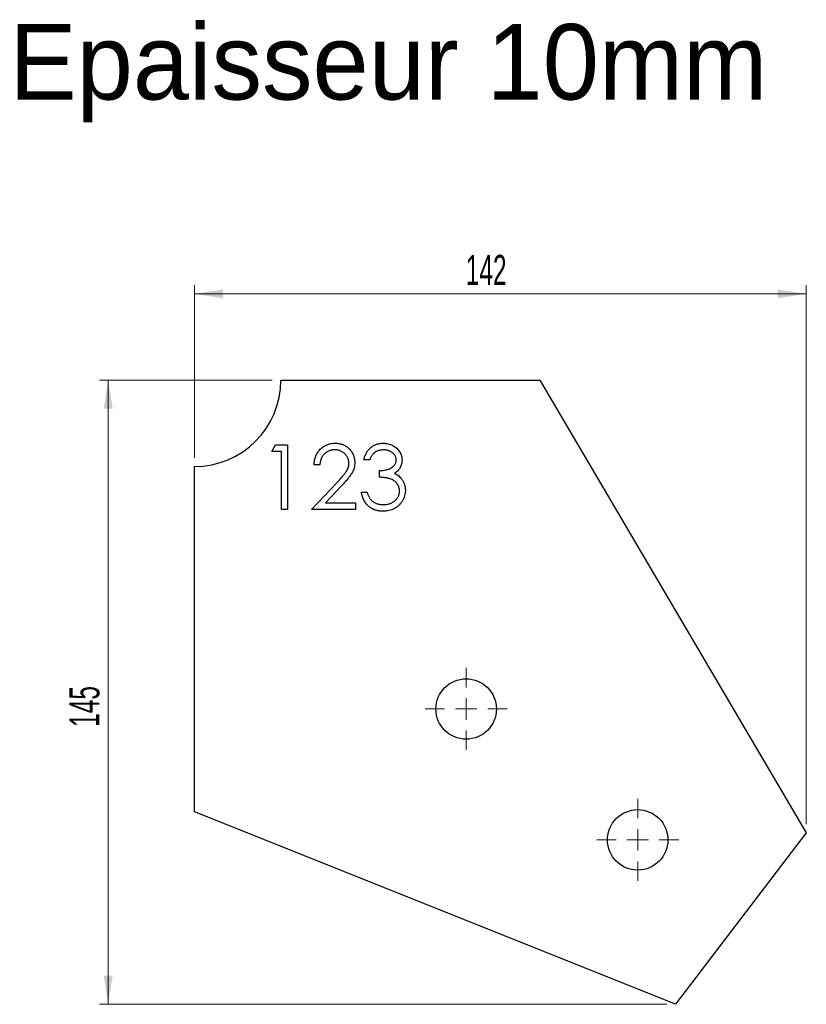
# Model space of a CAD drawing. Header units: millimetres. Extents: x 118 to 300, y 323 to 551.
import ezdxf

# ---------------------------------------------------------------- set-up
doc = ezdxf.new("R2010")
doc.units = ezdxf.units.MM
doc.header["$LTSCALE"] = 2
doc.styles.add('SLDTEXTSTYLE1', font='TXT', dxfattribs={"width": 0.605})
doc.dimstyles.new('SLDDIMSTYLE0', dxfattribs={"dimtxt": 7, "dimasz": 6.604, "dimexe": 0, "dimexo": 0.0625, "dimgap": 1.75, "dimtad": 1, "dimdec": 0, "dimrnd": 1e-09, "dimzin": 12, "dimdsep": 46, "dimtxsty": 'SLDTEXTSTYLE1', "dimsah": 1, "dimcen": 0.09, "dimadec": 0, "dimazin": 3, "dimtfac": 1, "dimtdec": 0, "dimtofl": 0, "dimtmove": 0, "dimatfit": 3, "dimfxl": 1, "dimfrac": 2, "dimtolj": 1, "dimtzin": 12, "dimarcsym": 0})

# ---------------------------------------------------------------- blocks, each defined once
blk = doc.blocks.new('_D')
at = {"color": 7, "linetype": 'Continuous', "lineweight": 0, "transparency": 16777216}
for p, q in [((158.35, 449.94), (158.35, 489.94)), ((300.08, 365.05), (300.08, 489.94)), ((158.35, 487.94), (300.08, 487.94))]:
    blk.add_line(p, q, dxfattribs=at)
at = {"color": 7, "linetype": 'Continuous', "lineweight": 18, "transparency": 16777216}
for points in [[(158.35, 487.94), (164.96, 486.93), (164.96, 488.96)], [(300.08, 487.94), (293.47, 488.96), (293.47, 486.93)]]:
    blk.add_solid(points, dxfattribs=at)
at = {"color": 7, "linetype": 'Continuous', "lineweight": 18, "transparency": 16777216, "insert": (221.19, 496.97), "char_height": 7, "attachment_point": 1, "style": 'SLDTEXTSTYLE1'}
blk.add_mtext('142', dxfattribs=at)
blk = doc.blocks.new('_D_1')
at = {"color": 7, "linetype": 'Continuous', "lineweight": 0, "transparency": 16777216}
for p, q in [((176.35, 467.94), (136.35, 467.94)), ((138.35, 467.94), (138.35, 323.3)), ((267.74, 323.3), (136.35, 323.3))]:
    blk.add_line(p, q, dxfattribs=at)
at = {"color": 7, "linetype": 'Continuous', "lineweight": 18, "transparency": 16777216}
for points in [[(138.35, 467.94), (137.34, 461.34), (139.37, 461.34)], [(138.35, 323.3), (139.37, 329.91), (137.34, 329.91)]]:
    blk.add_solid(points, dxfattribs=at)
at = {"color": 7, "linetype": 'Continuous', "lineweight": 18, "transparency": 16777216, "insert": (129.33, 387.6), "char_height": 7, "attachment_point": 1, "rotation": 90, "style": 'SLDTEXTSTYLE1'}
blk.add_mtext('145', dxfattribs=at)
blk = doc.blocks.new('SW_CENTERMARKSYMBOL_0')
at = {"color": 0, "linetype": 'Continuous', "lineweight": 18}
for p, q in [((0, 5), (0, 9.5)), ((0, 0), (0, 2.5)), ((-5, 0), (-9.5, 0)), ((0, 0), (-2.5, 0)), ((0, 0), (0, -2.5)), ((0, 0), (2.5, 0)), ((5, 0), (9.5, 0)), ((0, -5), (0, -9.5))]:
    blk.add_line(p, q, dxfattribs=at)
blk = doc.blocks.new('SW_CENTERMARKSYMBOL_1')
at = {"color": 0, "linetype": 'Continuous', "lineweight": 18}
for p, q in [((0, 5), (0, 9.5)), ((0, 0), (0, 2.5)), ((-5, 0), (-9.5, 0)), ((0, 0), (-2.5, 0)), ((0, 0), (0, -2.5)), ((0, 0), (2.5, 0)), ((5, 0), (9.5, 0)), ((0, -5), (0, -9.5))]:
    blk.add_line(p, q, dxfattribs=at)
blk = doc.blocks.new('SW_CENTERMARKSYMBOL_2')
at = {"color": 0, "linetype": 'Continuous', "lineweight": 18}
for p, q in [((0, 5), (0, 9.5)), ((0, 0), (0, 2.5)), ((-5, 0), (-9.5, 0)), ((0, 0), (-2.5, 0)), ((0, 0), (0, -2.5)), ((0, 0), (2.5, 0)), ((5, 0), (9.5, 0)), ((0, -5), (0, -9.5))]:
    blk.add_line(p, q, dxfattribs=at)
blk = doc.blocks.new('SW_CENTERMARKSYMBOL_3')
at = {"color": 0, "linetype": 'Continuous', "lineweight": 18}
for p, q in [((0, 5), (0, 9.5)), ((0, 0), (0, 2.5)), ((-5, 0), (-9.5, 0)), ((0, 0), (-2.5, 0)), ((0, 0), (0, -2.5)), ((0, 0), (2.5, 0)), ((5, 0), (9.5, 0)), ((0, -5), (0, -9.5))]:
    blk.add_line(p, q, dxfattribs=at)

msp = doc.modelspace()

# ---------------------------------------------------------------- linework, layer by layer
at = {"color": 7, "linetype": 'Continuous', "lineweight": 25}
for p, q in [((178.35, 467.94), (238.35, 467.94)), ((238.35, 467.94), (300.08, 363.05)), ((158.35, 367.94), (158.35, 447.94)), ((269.74, 323.3), (158.35, 367.94)), ((300.08, 363.05), (269.74, 323.3))]:
    msp.add_line(p, q, dxfattribs=at)
at = {"color": 1, "linetype": 'Continuous', "lineweight": 25}
for p, q in [((176.24, 451.41), (177.12, 452.94)), ((177.12, 452.94), (179.89, 452.94)), ((179.89, 452.94), (179.89, 437.94)), ((178.54, 451.41), (176.24, 451.41)), ((178.54, 437.94), (178.54, 451.41)), ((187.39, 448.33), (186.04, 448.33)), ((198.93, 449.48), (197.58, 449.48)), ((201.24, 445.44), (201.24, 446.98)), ((185.47, 437.94), (191.29, 444.15)), ((192.43, 443.49), (188.68, 439.48)), ((197.01, 441.98), (198.35, 441.98)), ((188.68, 439.48), (195.66, 439.48)), ((195.66, 439.48), (195.66, 437.94)), ((179.89, 437.94), (178.54, 437.94)), ((195.66, 437.94), (185.47, 437.94))]:
    msp.add_line(p, q, dxfattribs=at)
at = {"color": 7, "linetype": 'Continuous', "lineweight": 25}
for centre in [(221.28, 391.74), (261.02, 361.41)]:
    msp.add_circle(centre, 7, dxfattribs=at)
msp.add_arc((158.35, 467.94), 20, 270, 0, dxfattribs=at)
at = {"color": 1, "linetype": 'Continuous', "lineweight": 25}
for points, knots in [([(186.04, 448.33), (186.05, 448.51), (186.07, 448.86), (186.15, 449.37), (186.27, 449.86), (186.43, 450.32), (186.63, 450.76), (186.88, 451.18), (187.16, 451.57), (187.49, 451.93), (187.85, 452.26), (188.23, 452.54), (188.63, 452.79), (189.05, 452.99), (189.49, 453.14), (189.96, 453.25), (190.44, 453.32), (190.77, 453.33), (190.94, 453.33)], [0, 0, 0, 0, 0.0687908, 0.1351033, 0.1989787, 0.2619043, 0.323495, 0.3851954, 0.4469692, 0.5097648, 0.5722506, 0.6334052, 0.6932512, 0.7525832, 0.8125793, 0.8732751, 0.9355499, 1, 1, 1, 1]), ([(190.87, 451.79), (190.75, 451.79), (190.52, 451.78), (190.18, 451.74), (189.86, 451.67), (189.55, 451.57), (189.26, 451.44), (188.98, 451.28), (188.72, 451.1), (188.47, 450.88), (188.25, 450.65), (188.05, 450.38), (187.87, 450.1), (187.72, 449.79), (187.6, 449.46), (187.5, 449.1), (187.43, 448.72), (187.4, 448.46), (187.39, 448.33)], [0, 0, 0, 0, 0.064439, 0.126547, 0.186887, 0.245878, 0.304041, 0.362191, 0.420976, 0.48066, 0.5406, 0.600689, 0.661936, 0.724443, 0.789038, 0.856314, 0.926352, 1, 1, 1, 1]), ([(194.12, 448.75), (194.12, 448.85), (194.11, 449.05), (194.07, 449.35), (193.99, 449.64), (193.89, 449.91), (193.76, 450.17), (193.59, 450.43), (193.4, 450.67), (193.18, 450.9), (192.94, 451.1), (192.68, 451.29), (192.41, 451.44), (192.13, 451.57), (191.83, 451.67), (191.52, 451.74), (191.2, 451.78), (190.98, 451.79), (190.87, 451.79)], [0, 0, 0, 0, 0.0619654, 0.1221219, 0.1809885, 0.2399332, 0.2999058, 0.3599888, 0.4217757, 0.4865758, 0.5515348, 0.6150175, 0.6772586, 0.73973, 0.8030501, 0.8664951, 0.9319735, 1, 1, 1, 1]), ([(190.94, 453.33), (191.1, 453.33), (191.42, 453.32), (191.9, 453.25), (192.35, 453.15), (192.77, 453.01), (193.17, 452.82), (193.54, 452.59), (193.9, 452.32), (194.22, 452.01), (194.51, 451.67), (194.77, 451.31), (194.98, 450.94), (195.16, 450.56), (195.3, 450.16), (195.4, 449.74), (195.45, 449.31), (195.46, 449.02), (195.47, 448.87)], [0, 0, 0, 0, 0.069475, 0.136517, 0.200789, 0.26383, 0.325735, 0.387291, 0.449509, 0.512968, 0.576275, 0.63758, 0.697903, 0.757172, 0.816599, 0.876653, 0.93729, 1, 1, 1, 1]), ([(197.58, 449.48), (197.62, 449.63), (197.69, 449.93), (197.84, 450.35), (198, 450.75), (198.2, 451.12), (198.41, 451.47), (198.65, 451.78), (198.91, 452.07), (199.2, 452.33), (199.51, 452.57), (199.83, 452.77), (200.17, 452.94), (200.52, 453.09), (200.88, 453.19), (201.26, 453.27), (201.65, 453.32), (201.91, 453.33), (202.05, 453.33)], [0, 0, 0, 0, 0.072625, 0.141977, 0.208985, 0.273957, 0.336889, 0.398745, 0.460116, 0.520825, 0.580994, 0.640152, 0.698622, 0.757271, 0.816427, 0.876254, 0.937165, 1, 1, 1, 1]), ([(202.07, 451.79), (201.9, 451.79), (201.56, 451.77), (201.08, 451.67), (200.63, 451.51), (200.29, 451.31), (200.04, 451.12), (199.86, 450.96), (199.68, 450.77), (199.52, 450.55), (199.36, 450.32), (199.21, 450.06), (199.06, 449.78), (198.97, 449.59), (198.93, 449.48)], [0, 0, 0, 0, 0.122712, 0.239685, 0.351816, 0.463766, 0.520818, 0.579448, 0.640604, 0.705298, 0.773634, 0.844669, 0.920057, 1, 1, 1, 1]), ([(202.05, 453.33), (202.24, 453.32), (202.63, 453.31), (203.2, 453.21), (203.75, 453.04), (204.27, 452.8), (204.76, 452.51), (205.19, 452.17), (205.56, 451.78), (205.87, 451.35), (206.12, 450.89), (206.3, 450.41), (206.41, 449.93), (206.42, 449.6), (206.43, 449.43)], [0, 0, 0, 0, 0.090254, 0.17854, 0.266093, 0.354631, 0.441886, 0.525747, 0.608114, 0.690197, 0.770821, 0.848326, 0.924012, 1, 1, 1, 1]), ([(205.08, 449.44), (205.08, 449.52), (205.08, 449.67), (205.03, 449.9), (204.97, 450.12), (204.87, 450.33), (204.75, 450.54), (204.6, 450.73), (204.43, 450.92), (204.23, 451.09), (204.01, 451.26), (203.77, 451.4), (203.52, 451.52), (203.26, 451.62), (202.98, 451.7), (202.69, 451.75), (202.38, 451.78), (202.17, 451.79), (202.07, 451.79)], [0, 0, 0, 0, 0.055275, 0.109966, 0.163247, 0.218076, 0.273301, 0.330909, 0.390995, 0.454176, 0.518862, 0.583311, 0.648517, 0.715031, 0.782502, 0.852323, 0.924928, 1, 1, 1, 1]), ([(191.29, 444.15), (191.43, 444.3), (191.7, 444.58), (192.08, 445), (192.43, 445.38), (192.74, 445.74), (193, 446.07), (193.24, 446.36), (193.43, 446.63), (193.63, 446.94), (193.83, 447.32), (194, 447.79), (194.1, 448.26), (194.12, 448.59), (194.12, 448.75)], [0, 0, 0, 0, 0.110803, 0.212829, 0.306101, 0.390647, 0.466924, 0.534481, 0.593587, 0.644557, 0.7362, 0.825024, 0.911986, 1, 1, 1, 1]), ([(195.47, 448.87), (195.46, 448.66), (195.45, 448.25), (195.32, 447.64), (195.13, 447.05), (194.9, 446.57), (194.67, 446.19), (194.46, 445.88), (194.21, 445.54), (193.92, 445.18), (193.6, 444.79), (193.25, 444.37), (192.85, 443.94), (192.58, 443.64), (192.43, 443.49)], [0, 0, 0, 0, 0.0987022, 0.1956723, 0.2924224, 0.3913425, 0.4444624, 0.5042288, 0.5703523, 0.6425458, 0.7222875, 0.8079211, 0.9004695, 1, 1, 1, 1]), ([(201.24, 446.98), (201.42, 446.99), (201.79, 446.99), (202.32, 447.07), (202.82, 447.17), (203.3, 447.33), (203.73, 447.51), (204.1, 447.73), (204.42, 447.96), (204.66, 448.23), (204.85, 448.51), (204.99, 448.81), (205.07, 449.12), (205.08, 449.33), (205.08, 449.44)], [0, 0, 0, 0, 0.110166, 0.215787, 0.318027, 0.417574, 0.51165, 0.596162, 0.672935, 0.74367, 0.810677, 0.874059, 0.936696, 1, 1, 1, 1]), ([(206.43, 449.43), (206.42, 449.27), (206.41, 448.96), (206.33, 448.51), (206.19, 448.08), (206, 447.68), (205.75, 447.3), (205.45, 446.95), (205.09, 446.63), (204.82, 446.44), (204.68, 446.35)], [0, 0, 0, 0, 0.1280675, 0.2506083, 0.3706302, 0.4900722, 0.6103748, 0.7343131, 0.8632165, 1, 1, 1, 1]), ([(205.85, 442.27), (205.85, 442.41), (205.83, 442.69), (205.73, 443.1), (205.57, 443.5), (205.34, 443.87), (205.06, 444.22), (204.73, 444.52), (204.35, 444.78), (204.01, 444.96), (203.7, 445.08), (203.44, 445.16), (203.14, 445.22), (202.82, 445.29), (202.47, 445.34), (202.08, 445.38), (201.67, 445.42), (201.38, 445.44), (201.24, 445.44)], [0, 0, 0, 0, 0.0669092, 0.1334854, 0.2010351, 0.2712343, 0.34288, 0.4138361, 0.4859766, 0.5602296, 0.5998842, 0.6440548, 0.6918919, 0.7446875, 0.8014918, 0.8628577, 0.9293284, 1, 1, 1, 1]), ([(204.68, 446.35), (204.84, 446.27), (205.15, 446.12), (205.58, 445.82), (205.98, 445.47), (206.19, 445.2), (206.3, 445.07)], [0, 0, 0, 0, 0.25388, 0.503009, 0.750291, 1, 1, 1, 1]), ([(206.3, 445.07), (206.38, 444.97), (206.52, 444.77), (206.7, 444.46), (206.86, 444.14), (206.98, 443.81), (207.08, 443.47), (207.15, 443.12), (207.19, 442.76), (207.2, 442.52), (207.2, 442.4)], [0, 0, 0, 0, 0.128136, 0.254173, 0.378112, 0.501712, 0.623986, 0.747096, 0.872875, 1, 1, 1, 1]), ([(202.01, 437.56), (201.85, 437.56), (201.53, 437.57), (201.07, 437.62), (200.63, 437.71), (200.2, 437.84), (199.8, 437.99), (199.42, 438.19), (199.06, 438.41), (198.72, 438.68), (198.4, 438.98), (198.12, 439.31), (197.86, 439.67), (197.63, 440.07), (197.43, 440.5), (197.26, 440.97), (197.11, 441.46), (197.04, 441.81), (197.01, 441.98)], [0, 0, 0, 0, 0.065541, 0.128963, 0.190377, 0.250092, 0.308548, 0.366398, 0.424542, 0.48317, 0.542243, 0.601739, 0.662506, 0.724856, 0.789128, 0.856346, 0.926295, 1, 1, 1, 1]), ([(198.35, 441.98), (198.39, 441.87), (198.46, 441.64), (198.57, 441.32), (198.7, 441.02), (198.85, 440.75), (199, 440.5), (199.16, 440.28), (199.33, 440.08), (199.46, 439.97), (199.53, 439.91)], [0, 0, 0, 0, 0.14977, 0.291316, 0.425966, 0.55216, 0.671527, 0.786122, 0.895325, 1, 1, 1, 1]), ([(207.2, 442.4), (207.19, 442.19), (207.18, 441.77), (207.04, 441.15), (206.83, 440.55), (206.52, 439.97), (206.16, 439.43), (205.72, 438.94), (205.22, 438.53), (204.65, 438.18), (204.05, 437.9), (203.4, 437.71), (202.72, 437.58), (202.25, 437.57), (202.01, 437.56)], [0, 0, 0, 0, 0.079648, 0.158922, 0.239619, 0.322609, 0.406035, 0.487602, 0.569685, 0.653036, 0.737436, 0.822478, 0.909748, 1, 1, 1, 1]), ([(202.03, 439.1), (202.17, 439.1), (202.45, 439.11), (202.85, 439.15), (203.23, 439.22), (203.59, 439.33), (203.93, 439.46), (204.24, 439.63), (204.53, 439.82), (204.81, 440.04), (205.05, 440.28), (205.27, 440.54), (205.45, 440.8), (205.6, 441.07), (205.71, 441.36), (205.79, 441.66), (205.85, 441.96), (205.85, 442.17), (205.85, 442.27)], [0, 0, 0, 0, 0.076072, 0.148752, 0.218403, 0.28576, 0.350598, 0.414964, 0.478069, 0.541761, 0.60435, 0.664075, 0.721464, 0.777587, 0.832644, 0.887844, 0.94346, 1, 1, 1, 1]), ([(199.53, 439.91), (199.61, 439.85), (199.78, 439.72), (200.05, 439.55), (200.34, 439.41), (200.65, 439.3), (200.97, 439.21), (201.31, 439.15), (201.67, 439.1), (201.91, 439.1), (202.03, 439.1)], [0, 0, 0, 0, 0.118271, 0.236178, 0.355663, 0.475904, 0.600127, 0.728608, 0.861313, 1, 1, 1, 1])]:
    msp.add_open_spline(points, degree=3, knots=knots, dxfattribs=at)

# ---------------------------------------------------------------- block references
at = {"color": 7, "linetype": 'Continuous', "lineweight": 18}
msp.add_blockref('SW_CENTERMARKSYMBOL_0', (221.28, 391.74), dxfattribs=at)
at = {"color": 8, "linetype": 'Continuous'}
for name, p in [('SW_CENTERMARKSYMBOL_2', (221.28, 391.74)), ('SW_CENTERMARKSYMBOL_1', (261.02, 361.41)), ('SW_CENTERMARKSYMBOL_3', (261.02, 361.41))]:
    msp.add_blockref(name, p, dxfattribs=at)

# ---------------------------------------------------------------- texts
at = {"insert": (115.45, 550.47), "char_height": 17.5, "attachment_point": 1}
msp.add_mtext_dynamic_manual_height_columns('Epaisseur 10mm', width=326.1114, gutter_width=87.5, heights=[0], dxfattribs=at)

# ---------------------------------------------------------------- dimensions: what is measured, and where the dimension line sits
at = {"color": 7, "linetype": 'Continuous', "lineweight": 18}
dim = msp.add_linear_dim(base=(300.08, 487.94), p1=(158.35, 447.94), p2=(300.08, 363.05), dimstyle='SLDDIMSTYLE0', dxfattribs=at)
dim.commit()
dim.dimension.update_dxf_attribs({"geometry": '_D', "text_midpoint": (229.21, 487.94), "dimtype": 160})
dim = msp.add_linear_dim(base=(138.35, 323.3), p1=(178.35, 467.94), p2=(269.74, 323.3), angle=90, dimstyle='SLDDIMSTYLE0', dxfattribs=at)
dim.commit()
dim.dimension.update_dxf_attribs({"geometry": '_D_1', "text_midpoint": (138.35, 395.62), "dimtype": 160})

doc.saveas('drawing.dxf')
